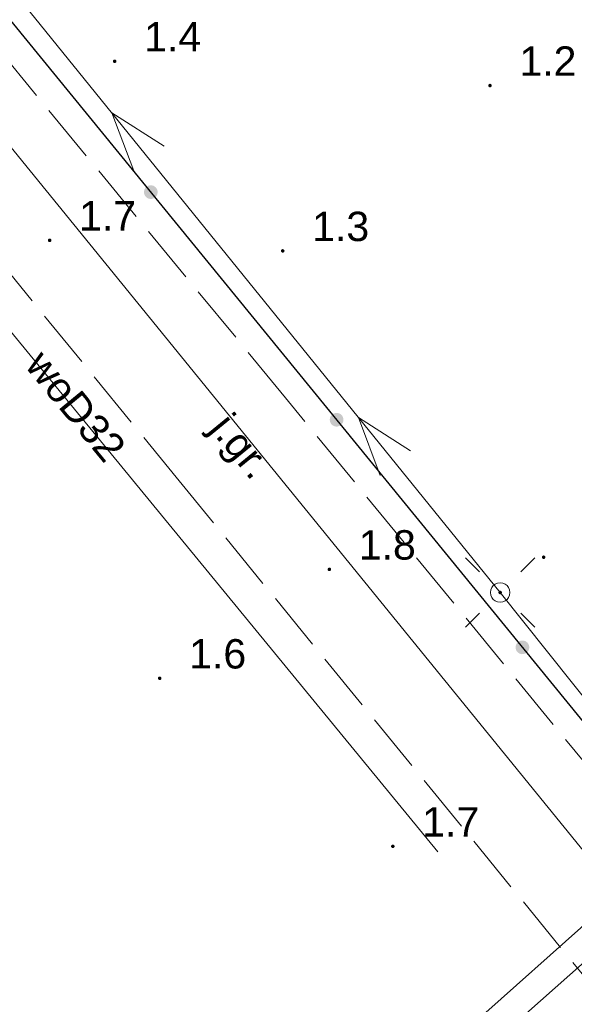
# Model space of a CAD drawing. Extents: x 5474185 to 5474933, y 5916077 to 5916824.
# Tile 244 of 256: x 5474544 to 5474558, y 5916470 to 5916495. Entities that reach past the tile are written whole.
import ezdxf
from ezdxf.enums import TextEntityAlignment as Align

# ---------------------------------------------------------------- set-up
doc = ezdxf.new("R2010")
doc.units = 0
doc.linetypes.add('PRZER3-1', pattern=[2, 1.5, -0.5])
for name, color, linetype, lineweight in [('GSLKOG', 253, 'CONTINUOUS', 35), ('GSPWPN', 253, 'CONTINUOUS', 13), ('GSPWPN_O', 253, 'CONTINUOUS', 13), ('GSSKOA', 253, 'CONTINUOUS', 18), ('GSSKOA_O', 253, 'CONTINUOUS', 18), ('GULEPR', 254, 'CONTINUOUS', 18), ('GULKPR', 7, 'CONTINUOUS', 18), ('GULWPR', 7, 'CONTINUOUS', 18), ('GULWPR_O', 254, 'CONTINUOUS', 18), ('GUPELA', 254, 'CONTINUOUS', 18)]:
    doc.layers.add(name, color=color, linetype=linetype, lineweight=lineweight)
doc.styles.add('Arial', font='arial.ttf')

msp = doc.modelspace()

# ---------------------------------------------------------------- hatches: boundary and pattern name
at = {"layer": 'GSLKOG'}
for points in [[(5474547.06489, 5916490.406117), (5474547.020427, 5916490.41661), (5474546.980195, 5916490.438253), (5474546.946935, 5916490.469571), (5474546.922914, 5916490.50843), (5474546.909769, 5916490.552182), (5474546.908395, 5916490.597846), (5474546.918888, 5916490.642308), (5474546.940531, 5916490.682541), (5474546.971849, 5916490.715801), (5474547.010708, 5916490.739821), (5474547.05446, 5916490.752966), (5474547.100124, 5916490.75434), (5474547.144586, 5916490.743847), (5474547.184819, 5916490.722205), (5474547.218079, 5916490.690887), (5474547.2421, 5916490.652028), (5474547.255244, 5916490.608275), (5474547.256618, 5916490.562612), (5474547.246125, 5916490.518149), (5474547.224483, 5916490.477916), (5474547.193165, 5916490.444657), (5474547.154306, 5916490.420636), (5474547.110553, 5916490.407491)], [(5474547.06489, 5916490.406117), (5474547.020427, 5916490.41661), (5474546.980195, 5916490.438253), (5474546.946935, 5916490.469571), (5474546.922914, 5916490.50843), (5474546.909769, 5916490.552182), (5474546.908395, 5916490.597846), (5474546.918888, 5916490.642308), (5474546.940531, 5916490.682541), (5474546.971849, 5916490.715801), (5474547.010708, 5916490.739821), (5474547.05446, 5916490.752966), (5474547.100124, 5916490.75434), (5474547.144586, 5916490.743847), (5474547.184819, 5916490.722205), (5474547.218079, 5916490.690887), (5474547.2421, 5916490.652028), (5474547.255244, 5916490.608275), (5474547.256618, 5916490.562612), (5474547.246125, 5916490.518149), (5474547.224483, 5916490.477916), (5474547.193165, 5916490.444657), (5474547.154306, 5916490.420636), (5474547.110553, 5916490.407491)], [(5474551.807383, 5916484.595889), (5474551.762921, 5916484.606381), (5474551.722688, 5916484.628024), (5474551.689428, 5916484.659342), (5474551.665407, 5916484.698201), (5474551.652262, 5916484.741953), (5474551.650889, 5916484.787617), (5474551.661381, 5916484.832079), (5474551.683024, 5916484.872312), (5474551.714342, 5916484.905572), (5474551.753201, 5916484.929593), (5474551.796953, 5916484.942738), (5474551.842617, 5916484.944111), (5474551.887079, 5916484.933619), (5474551.927312, 5916484.911976), (5474551.960572, 5916484.880658), (5474551.984593, 5916484.841799), (5474551.997738, 5916484.798047), (5474551.999111, 5916484.752383), (5474551.988619, 5916484.707921), (5474551.966976, 5916484.667688), (5474551.935658, 5916484.634428), (5474551.896799, 5916484.610407), (5474551.853047, 5916484.597262)], [(5474551.807383, 5916484.595889), (5474551.762921, 5916484.606381), (5474551.722688, 5916484.628024), (5474551.689428, 5916484.659342), (5474551.665407, 5916484.698201), (5474551.652262, 5916484.741953), (5474551.650889, 5916484.787617), (5474551.661381, 5916484.832079), (5474551.683024, 5916484.872312), (5474551.714342, 5916484.905572), (5474551.753201, 5916484.929593), (5474551.796953, 5916484.942738), (5474551.842617, 5916484.944111), (5474551.887079, 5916484.933619), (5474551.927312, 5916484.911976), (5474551.960572, 5916484.880658), (5474551.984593, 5916484.841799), (5474551.997738, 5916484.798047), (5474551.999111, 5916484.752383), (5474551.988619, 5916484.707921), (5474551.966976, 5916484.667688), (5474551.935658, 5916484.634428), (5474551.896799, 5916484.610407), (5474551.853047, 5916484.597262)], [(5474556.549876, 5916478.78566), (5474556.505414, 5916478.796153), (5474556.465181, 5916478.817795), (5474556.431921, 5916478.849113), (5474556.4079, 5916478.887972), (5474556.394756, 5916478.931725), (5474556.393382, 5916478.977388), (5474556.403875, 5916479.021851), (5474556.425517, 5916479.062084), (5474556.456835, 5916479.095343), (5474556.495694, 5916479.119364), (5474556.539447, 5916479.132509), (5474556.58511, 5916479.133883), (5474556.629573, 5916479.12339), (5474556.669805, 5916479.101747), (5474556.703065, 5916479.070429), (5474556.727086, 5916479.03157), (5474556.740231, 5916478.987818), (5474556.741605, 5916478.942154), (5474556.731112, 5916478.897692), (5474556.709469, 5916478.857459), (5474556.678151, 5916478.824199), (5474556.639292, 5916478.800179), (5474556.59554, 5916478.787034)], [(5474556.549876, 5916478.78566), (5474556.505414, 5916478.796153), (5474556.465181, 5916478.817795), (5474556.431921, 5916478.849113), (5474556.4079, 5916478.887972), (5474556.394756, 5916478.931725), (5474556.393382, 5916478.977388), (5474556.403875, 5916479.021851), (5474556.425517, 5916479.062084), (5474556.456835, 5916479.095343), (5474556.495694, 5916479.119364), (5474556.539447, 5916479.132509), (5474556.58511, 5916479.133883), (5474556.629573, 5916479.12339), (5474556.669805, 5916479.101747), (5474556.703065, 5916479.070429), (5474556.727086, 5916479.03157), (5474556.740231, 5916478.987818), (5474556.741605, 5916478.942154), (5474556.731112, 5916478.897692), (5474556.709469, 5916478.857459), (5474556.678151, 5916478.824199), (5474556.639292, 5916478.800179), (5474556.59554, 5916478.787034)]]:
    msp.add_hatch(color=256, dxfattribs=at).paths.add_polyline_path(points)
at = {"layer": 'GSPWPN'}
for points in [[(5474546.16, 5916493.875), (5474546.148353, 5916493.876533), (5474546.1375, 5916493.881029), (5474546.12818, 5916493.88818), (5474546.121029, 5916493.8975), (5474546.116533, 5916493.908353), (5474546.115, 5916493.92), (5474546.116533, 5916493.931647), (5474546.121029, 5916493.9425), (5474546.12818, 5916493.95182), (5474546.1375, 5916493.958971), (5474546.148353, 5916493.963467), (5474546.16, 5916493.965), (5474546.171647, 5916493.963467), (5474546.1825, 5916493.958971), (5474546.19182, 5916493.95182), (5474546.198971, 5916493.9425), (5474546.203467, 5916493.931647), (5474546.205, 5916493.92), (5474546.203467, 5916493.908353), (5474546.198971, 5916493.8975), (5474546.19182, 5916493.88818), (5474546.1825, 5916493.881029), (5474546.171647, 5916493.876533)], [(5474555.74, 5916493.255), (5474555.728353, 5916493.256533), (5474555.7175, 5916493.261029), (5474555.70818, 5916493.26818), (5474555.701029, 5916493.2775), (5474555.696533, 5916493.288353), (5474555.695, 5916493.3), (5474555.696533, 5916493.311647), (5474555.701029, 5916493.3225), (5474555.70818, 5916493.33182), (5474555.7175, 5916493.338971), (5474555.728353, 5916493.343467), (5474555.74, 5916493.345), (5474555.751647, 5916493.343467), (5474555.7625, 5916493.338971), (5474555.77182, 5916493.33182), (5474555.778971, 5916493.3225), (5474555.783467, 5916493.311647), (5474555.785, 5916493.3), (5474555.783467, 5916493.288353), (5474555.778971, 5916493.2775), (5474555.77182, 5916493.26818), (5474555.7625, 5916493.261029), (5474555.751647, 5916493.256533)], [(5474544.5, 5916489.305), (5474544.488353, 5916489.306533), (5474544.4775, 5916489.311029), (5474544.46818, 5916489.31818), (5474544.461029, 5916489.3275), (5474544.456533, 5916489.338353), (5474544.455, 5916489.35), (5474544.456533, 5916489.361647), (5474544.461029, 5916489.3725), (5474544.46818, 5916489.38182), (5474544.4775, 5916489.388971), (5474544.488353, 5916489.393467), (5474544.5, 5916489.395), (5474544.511647, 5916489.393467), (5474544.5225, 5916489.388971), (5474544.53182, 5916489.38182), (5474544.538971, 5916489.3725), (5474544.543467, 5916489.361647), (5474544.545, 5916489.35), (5474544.543467, 5916489.338353), (5474544.538971, 5916489.3275), (5474544.53182, 5916489.31818), (5474544.5225, 5916489.311029), (5474544.511647, 5916489.306533)], [(5474550.45, 5916489.035), (5474550.438353, 5916489.036533), (5474550.4275, 5916489.041029), (5474550.41818, 5916489.04818), (5474550.411029, 5916489.0575), (5474550.406533, 5916489.068353), (5474550.405, 5916489.08), (5474550.406533, 5916489.091647), (5474550.411029, 5916489.1025), (5474550.41818, 5916489.11182), (5474550.4275, 5916489.118971), (5474550.438353, 5916489.123467), (5474550.45, 5916489.125), (5474550.461647, 5916489.123467), (5474550.4725, 5916489.118971), (5474550.48182, 5916489.11182), (5474550.488971, 5916489.1025), (5474550.493467, 5916489.091647), (5474550.495, 5916489.08), (5474550.493467, 5916489.068353), (5474550.488971, 5916489.0575), (5474550.48182, 5916489.04818), (5474550.4725, 5916489.041029), (5474550.461647, 5916489.036533)], [(5474557.11, 5916481.215), (5474557.098353, 5916481.216533), (5474557.0875, 5916481.221029), (5474557.07818, 5916481.22818), (5474557.071029, 5916481.2375), (5474557.066533, 5916481.248353), (5474557.065, 5916481.26), (5474557.066533, 5916481.271647), (5474557.071029, 5916481.2825), (5474557.07818, 5916481.29182), (5474557.0875, 5916481.298971), (5474557.098353, 5916481.303467), (5474557.11, 5916481.305), (5474557.121647, 5916481.303467), (5474557.1325, 5916481.298971), (5474557.14182, 5916481.29182), (5474557.148971, 5916481.2825), (5474557.153467, 5916481.271647), (5474557.155, 5916481.26), (5474557.153467, 5916481.248353), (5474557.148971, 5916481.2375), (5474557.14182, 5916481.22818), (5474557.1325, 5916481.221029), (5474557.121647, 5916481.216533)], [(5474551.64, 5916480.905), (5474551.628353, 5916480.906533), (5474551.6175, 5916480.911029), (5474551.60818, 5916480.91818), (5474551.601029, 5916480.9275), (5474551.596533, 5916480.938353), (5474551.595, 5916480.95), (5474551.596533, 5916480.961647), (5474551.601029, 5916480.9725), (5474551.60818, 5916480.98182), (5474551.6175, 5916480.988971), (5474551.628353, 5916480.993467), (5474551.64, 5916480.995), (5474551.651647, 5916480.993467), (5474551.6625, 5916480.988971), (5474551.67182, 5916480.98182), (5474551.678971, 5916480.9725), (5474551.683467, 5916480.961647), (5474551.685, 5916480.95), (5474551.683467, 5916480.938353), (5474551.678971, 5916480.9275), (5474551.67182, 5916480.91818), (5474551.6625, 5916480.911029), (5474551.651647, 5916480.906533)], [(5474547.31, 5916478.125), (5474547.298353, 5916478.126533), (5474547.2875, 5916478.131029), (5474547.27818, 5916478.13818), (5474547.271029, 5916478.1475), (5474547.266533, 5916478.158353), (5474547.265, 5916478.17), (5474547.266533, 5916478.181647), (5474547.271029, 5916478.1925), (5474547.27818, 5916478.20182), (5474547.2875, 5916478.208971), (5474547.298353, 5916478.213467), (5474547.31, 5916478.215), (5474547.321647, 5916478.213467), (5474547.3325, 5916478.208971), (5474547.34182, 5916478.20182), (5474547.348971, 5916478.1925), (5474547.353467, 5916478.181647), (5474547.355, 5916478.17), (5474547.353467, 5916478.158353), (5474547.348971, 5916478.1475), (5474547.34182, 5916478.13818), (5474547.3325, 5916478.131029), (5474547.321647, 5916478.126533)], [(5474553.26, 5916473.835), (5474553.248353, 5916473.836533), (5474553.2375, 5916473.841029), (5474553.22818, 5916473.84818), (5474553.221029, 5916473.8575), (5474553.216533, 5916473.868353), (5474553.215, 5916473.88), (5474553.216533, 5916473.891647), (5474553.221029, 5916473.9025), (5474553.22818, 5916473.91182), (5474553.2375, 5916473.918971), (5474553.248353, 5916473.923467), (5474553.26, 5916473.925), (5474553.271647, 5916473.923467), (5474553.2825, 5916473.918971), (5474553.29182, 5916473.91182), (5474553.298971, 5916473.9025), (5474553.303467, 5916473.891647), (5474553.305, 5916473.88), (5474553.303467, 5916473.868353), (5474553.298971, 5916473.8575), (5474553.29182, 5916473.84818), (5474553.2825, 5916473.841029), (5474553.271647, 5916473.836533)]]:
    msp.add_hatch(color=256, dxfattribs=at).paths.add_polyline_path(points)
at = {"layer": 'GUPELA', "extrusion": (0, 0, -1)}
msp.add_hatch(color=256, dxfattribs=at).paths.add_polyline_path([(-5474556.002013, 5916480.315045), (-5474556.013788, 5916480.317164), (-5474556.024849, 5916480.322483), (-5474556.033417, 5916480.329862), (-5474556.040557, 5916480.340503), (-5474556.044323, 5916480.352223), (-5474556.044986, 5916480.361113), (-5474556.043117, 5916480.372881), (-5474556.038133, 5916480.383893), (-5474556.030065, 5916480.393482), (-5474556.021281, 5916480.39965), (-5474556.011881, 5916480.403403), (-5474555.998913, 5916480.404987), (-5474555.986551, 5916480.402943), (-5474555.975521, 5916480.39776), (-5474555.965236, 5916480.388574), (-5474555.958715, 5916480.377903), (-5474555.955468, 5916480.366476), (-5474555.95539, 5916480.354091), (-5474555.95813, 5916480.34351), (-5474555.963133, 5916480.334196), (-5474555.970459, 5916480.326054), (-5474555.979534, 5916480.319923), (-5474555.99018, 5916480.316084)])

# ---------------------------------------------------------------- linework, layer by layer
at = {"layer": 'GSLKOG', "linetype": 'Continuous', "lineweight": 30}
msp.add_line((5474570.28, 5916462.16, 10.18), (5474533.37, 5916507.38, 10.18), dxfattribs=at)
at = {"layer": 'GSSKOA', "linetype": 'PRZER3-1', "lineweight": 13}
for p, q in [((5474520.35, 5916516.86, 10.18), (5474547.73, 5916483.3, 10.18)), ((5474550.52, 5916485.33, 10.18), (5474539.7, 5916498.47, 10.18)), ((5474563.69, 5916469.26, 10.18), (5474550.52, 5916485.33, 10.18)), ((5474547.73, 5916483.3, 10.18), (5474560.95, 5916467.13, 10.18))]:
    msp.add_line(p, q, dxfattribs=at)
at = {"layer": 'GULEPR', "linetype": 'Continuous', "lineweight": 13}
for p, q in [((5474556, 5916480.36, 10.14), (5474532.39, 5916509.53, 10.14)), ((5474577.62, 5916453.21, 10.14), (5474556, 5916480.36, 10.14))]:
    msp.add_line(p, q, dxfattribs=at)
at = {"layer": 'GULEPR', "elevation": 10.14, "flags": 128}
for points in [[(5474547.423446, 5916491.751015), (5474546.091094, 5916492.602389), (5474546.646152, 5916491.121878)], [(5474553.714815, 5916483.97807), (5474552.382463, 5916484.829443), (5474552.937521, 5916483.348933)]]:
    msp.add_lwpolyline(points, dxfattribs=at)
at = {"layer": 'GULKPR', "linetype": 'Continuous', "lineweight": 13}
for p, q in [((5474548.25, 5916463.07, 10.14), (5474573.44, 5916485.5, 10.14)), ((5474556.36, 5916469.34, 10.14), (5474573.88, 5916484.95, 10.14))]:
    msp.add_line(p, q, dxfattribs=at)
at = {"layer": 'GULWPR', "linetype": 'Continuous', "lineweight": 13}
for p, q in [((5474567.55, 5916462.18, 10.14), (5474538.14, 5916498.32, 10.14)), ((5474535.8, 5916496.4, 10.14), (5474554.41, 5916473.74, 10.14))]:
    msp.add_line(p, q, dxfattribs=at)
at = {"layer": 'GUPELA', "elevation": 10.15, "flags": 128}
for points in [[(5474555.116117, 5916481.243883), (5474555.46967, 5916480.89033)], [(5474556.883883, 5916481.243883), (5474556.53033, 5916480.89033)], [(5474555.116117, 5916479.476117), (5474555.46967, 5916479.82967)], [(5474556.883883, 5916479.476117), (5474556.53033, 5916479.82967)]]:
    msp.add_lwpolyline(points, dxfattribs=at)
at = {"layer": 'GUPELA', "elevation": 10.16, "flags": 128}
msp.add_lwpolyline([(5474556, 5916480.61), (5474556.064705, 5916480.601481), (5474556.125, 5916480.576506), (5474556.176777, 5916480.536777), (5474556.216506, 5916480.485), (5474556.241481, 5916480.424705), (5474556.25, 5916480.36), (5474556.241481, 5916480.295295), (5474556.216506, 5916480.235), (5474556.176777, 5916480.183223), (5474556.125, 5916480.143494), (5474556.064705, 5916480.118519), (5474556, 5916480.11), (5474555.935295, 5916480.118519), (5474555.875, 5916480.143494), (5474555.823223, 5916480.183223), (5474555.783494, 5916480.235), (5474555.758519, 5916480.295295), (5474555.75, 5916480.36), (5474555.758519, 5916480.424705), (5474555.783494, 5916480.485), (5474555.823223, 5916480.536777), (5474555.875, 5916480.576506), (5474555.935295, 5916480.601481), (5474556, 5916480.61)], close=True, dxfattribs=at)

# ---------------------------------------------------------------- texts
at = {"layer": 'GSPWPN_O', "linetype": 'Continuous', "lineweight": 0, "style": 'Arial'}
for s, p in [('1.4', (5474546.91, 5916494.17, 10.8)), ('1.2', (5474556.49, 5916493.55, 10.8)), ('1.7', (5474545.25, 5916489.6, 10.8)), ('1.3', (5474551.2, 5916489.33, 10.8)), ('1.8', (5474552.39, 5916481.2, 10.8)), ('1.6', (5474548.06, 5916478.42, 10.8)), ('1.7', (5474554.01, 5916474.13, 10.8))]:
    msp.add_text(s, height=0.75, dxfattribs=at).set_placement(p)
at = {"layer": 'GSSKOA_O', "linetype": 'Continuous', "lineweight": 0, "style": 'Arial'}
msp.add_text('j.gr.', height=0.75, rotation=309.268176, dxfattribs=at).set_placement((5474549.112792, 5916483.861116, 10.8), align=Align.CENTER)
at = {"layer": 'GULWPR_O', "linetype": 'Continuous', "lineweight": 0, "style": 'Arial'}
msp.add_text('woD32', height=0.75, rotation=309.395268, dxfattribs=at).set_placement((5474544.878204, 5916484.883739, 10.8), align=Align.CENTER)

doc.saveas('drawing.dxf')
